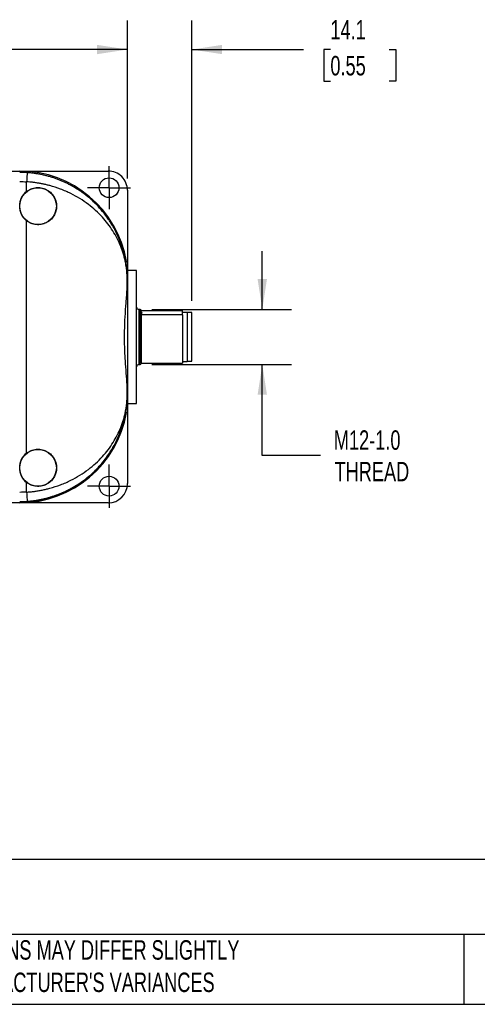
# Model space of a CAD drawing. Header units: millimetres. Extents: x 13 to 546, y 13 to 419.
# Tile 2 of 7: x 144 to 244, y 13 to 227. Entities that reach past the tile are written whole.
import ezdxf

# ---------------------------------------------------------------- set-up
doc = ezdxf.new("R2010")
doc.units = ezdxf.units.MM
doc.header["$LTSCALE"] = 2
doc.linetypes.add('SLD-Center', pattern=[19.05, 15.24, -1.27, 1.27, -1.27])
doc.linetypes.add('SLD-Solid', pattern=[0])
doc.layers.add('CENTER', color=40, linetype='SLD-Center')
doc.layers.add('DIMENSIONS', color=140, linetype='SLD-Solid', lineweight=25)
doc.layers.add('TEXT', color=140, linetype='SLD-Solid', lineweight=25)
doc.styles.add('SLDTEXTSTYLE0', font='TXT', dxfattribs={"width": 0.7})
doc.dimstyles.new('SLDDIMSTYLE1', dxfattribs={"dimtxt": 4.316016, "dimasz": 6.604, "dimexe": 0, "dimexo": 0.0625, "dimgap": 1.079004, "dimtad": 0, "dimtih": 1, "dimtoh": 1, "dimrnd": 1e-09, "dimzin": 4, "dimdsep": 46, "dimtxsty": 'SLDTEXTSTYLE0', "dimsah": 1, "dimcen": 0.09, "dimadec": 0, "dimazin": 1, "dimtfac": 1, "dimtofl": 0, "dimtmove": 0, "dimatfit": 3, "dimfxl": 0, "dimfrac": 2, "dimtolj": 1, "dimtzin": 12, "dimarcsym": 0})
doc.dimstyles.new('SLDDIMSTYLE3', dxfattribs={"dimtxt": 4.316016, "dimasz": 6.604, "dimexe": 0, "dimexo": 0.0625, "dimgap": 1.079004, "dimtad": 0, "dimtih": 1, "dimtoh": 1, "dimrnd": 1e-09, "dimzin": 12, "dimdsep": 46, "dimtxsty": 'SLDTEXTSTYLE0', "dimsah": 1, "dimcen": 0.09, "dimadec": 0, "dimazin": 3, "dimtfac": 1, "dimtmove": 0, "dimatfit": 0, "dimfxl": 0, "dimfrac": 2, "dimtolj": 1, "dimtzin": 12, "dimarcsym": 0})

# ---------------------------------------------------------------- blocks, each defined once
blk = doc.blocks.new('_D_1')
at = {"layer": 'DIMENSIONS'}
for p, q in [((44.93, 192.55), (44.93, 227.02)), ((167.93, 192.55), (167.93, 227.02)), ((44.93, 220.67), (90.86, 220.67)), ((96.71, 220.67), (95.26, 220.67)), ((95.26, 220.67), (95.26, 213.81)), ((109.53, 220.67), (110.98, 220.67)), ((110.98, 220.67), (110.98, 213.81)), ((167.93, 220.67), (115.38, 220.67)), ((95.26, 213.81), (96.71, 213.81)), ((110.98, 213.81), (109.53, 213.81))]:
    blk.add_line(p, q, dxfattribs=at)
for points in [[(44.93, 220.67), (51.54, 219.66), (51.54, 221.69)], [(167.93, 220.67), (161.33, 221.69), (161.33, 219.66)]]:
    blk.add_solid(points, dxfattribs=at)
at = {"layer": 'DIMENSIONS', "char_height": 4.233, "attachment_point": 1, "style": 'SLDTEXTSTYLE0'}
for s, insert in [('123.0', (94.91, 227.1)), ('4.84', (96.71, 219.27))]:
    blk.add_mtext(s, dxfattribs=dict(at, insert=insert))
blk = doc.blocks.new('_D_3')
at = {"layer": 'DIMENSIONS'}
for p, q in [((197.34, 164.07), (197.34, 176.77)), ((173.27, 164.07), (203.69, 164.07)), ((173.27, 152.07), (203.69, 152.07)), ((197.34, 132.26), (197.34, 152.07)), ((210.04, 132.26), (197.34, 132.26))]:
    blk.add_line(p, q, dxfattribs=at)
for points in [[(197.34, 164.07), (198.36, 170.67), (196.32, 170.67)], [(197.34, 152.07), (196.32, 145.46), (198.36, 145.46)]]:
    blk.add_solid(points, dxfattribs=at)
at = {"layer": 'DIMENSIONS', "char_height": 4.233, "attachment_point": 1, "style": 'SLDTEXTSTYLE0'}
for s, insert in [('M12-1.0', (212.94, 137.72)), ('THREAD', (213.09, 130.86))]:
    blk.add_mtext(s, dxfattribs=dict(at, insert=insert))
blk = doc.blocks.new('_D_4')
at = {"layer": 'DIMENSIONS'}
for p, q in [((167.93, 192.55), (167.93, 227.02)), ((181.98, 165.91), (181.98, 227.02)), ((167.93, 220.67), (155.23, 220.67)), ((181.98, 220.67), (206.35, 220.67)), ((212.19, 220.67), (210.74, 220.67)), ((210.74, 220.67), (210.74, 213.81)), ((225.02, 220.67), (226.47, 220.67)), ((226.47, 220.67), (226.47, 213.81)), ((210.74, 213.81), (212.19, 213.81)), ((226.47, 213.81), (225.02, 213.81))]:
    blk.add_line(p, q, dxfattribs=at)
for points in [[(167.93, 220.67), (161.33, 221.69), (161.33, 219.66)], [(181.98, 220.67), (188.59, 219.66), (188.59, 221.69)]]:
    blk.add_solid(points, dxfattribs=at)
at = {"layer": 'DIMENSIONS', "char_height": 4.233, "attachment_point": 1, "style": 'SLDTEXTSTYLE0'}
for s, insert in [('14.1', (212.19, 227.1)), ('0.55', (212.19, 219.27))]:
    blk.add_mtext(s, dxfattribs=dict(at, insert=insert))
blk = doc.blocks.new('SW_CENTERMARKSYMBOL_0')
at = {"layer": 'CENTER', "color": 0}
for p, q in [((0, 2.54), (0, 4.69)), ((0, 0), (0, 2.54)), ((-2.54, 0), (-4.69, 0)), ((0, 0), (-2.54, 0)), ((0, 0), (0, -2.54)), ((0, 0), (2.54, 0)), ((2.54, 0), (4.69, 0)), ((0, -2.54), (0, -4.69))]:
    blk.add_line(p, q, dxfattribs=at)
blk = doc.blocks.new('SW_CENTERMARKSYMBOL_2')
at = {"layer": 'CENTER', "color": 0}
for p, q in [((0, 2.54), (0, 4.69)), ((0, 0), (0, 2.54)), ((-2.54, 0), (-4.69, 0)), ((0, 0), (-2.54, 0)), ((0, 0), (0, -2.54)), ((0, 0), (2.54, 0)), ((2.54, 0), (4.69, 0)), ((0, -2.54), (0, -4.69))]:
    blk.add_line(p, q, dxfattribs=at)

msp = doc.modelspace()

# ---------------------------------------------------------------- linework, layer by layer
for p, q in [((137.433, 194.213), (163.733, 194.213)), ((145.933, 189.752), (145.933, 191.862)), ((167.933, 190.013), (167.933, 174.505)), ((145.933, 132.752), (145.933, 183.381)), ((167.597, 174.505), (167.933, 174.505)), ((167.933, 174.505), (167.933, 141.628)), ((169.933, 172.566), (167.933, 172.566)), ((169.933, 155.615), (169.933, 172.566)), ((167.886, 169.084), (167.886, 170.566)), ((167.89, 170.566), (167.886, 170.566)), ((167.89, 170.566), (167.897, 170.566)), ((167.89, 169.236), (167.89, 170.566)), ((170.733, 164.066), (170.433, 164.066)), ((170.433, 164.066), (170.433, 152.066)), ((170.733, 152.066), (170.733, 164.066)), ((170.933, 163.798), (179.933, 163.798)), ((179.933, 163.339), (179.933, 163.798)), ((180.933, 163.416), (179.933, 163.416)), ((179.933, 162.88), (179.933, 163.339)), ((180.933, 163.416), (180.933, 152.716)), ((181.983, 163.366), (180.933, 163.366)), ((181.983, 152.766), (181.983, 163.366)), ((170.933, 162.88), (170.933, 162.96)), ((170.933, 162.88), (170.933, 152.334)), ((179.933, 162.88), (170.933, 162.88)), ((179.933, 162.88), (179.933, 152.334)), ((169.933, 143.566), (169.933, 155.615)), ((170.933, 152.334), (179.933, 152.334)), ((179.933, 152.716), (180.933, 152.716)), ((180.933, 152.766), (181.983, 152.766)), ((170.433, 152.066), (170.733, 152.066)), ((167.886, 145.566), (167.886, 147.048)), ((167.89, 145.566), (167.89, 146.896)), ((167.886, 145.566), (167.89, 145.566)), ((167.897, 145.566), (167.89, 145.566)), ((167.597, 141.628), (167.933, 141.628)), ((167.933, 143.566), (169.933, 143.566)), ((167.933, 141.628), (167.933, 126.119)), ((145.933, 124.27), (145.933, 126.381)), ((163.733, 121.919), (137.433, 121.919))]:
    msp.add_line(p, q)
for centre, radius in [((163.933, 190.566), 2.15), ((148.433, 186.566), 4), ((148.433, 129.566), 4), ((163.933, 125.566), 2.15)]:
    msp.add_circle(centre, radius)
for centre, radius, start, end in [((144.433, 170.566), 23.619, 9.59873, 90), ((144.433, 170.566), 23.349, 85.97097, 90), ((148.433, 186.566), 4.049, 128.12415, 231.87585), ((170.433, 164.566), 0.5, 180, 270), ((170.733, 163.866), 0.2, 0, 90), ((170.433, 151.566), 0.5, 90, 180), ((170.733, 152.266), 0.2, 270, 0), ((144.433, 145.566), 23.619, 270, 350.40127), ((144.433, 145.566), 23.5, 270, 348.3128), ((148.433, 129.566), 4.049, 128.12415, 231.87585), ((144.433, 145.566), 23.349, 270, 274.02903)]:
    msp.add_arc(centre, radius, start, end)
for centre, major_axis, ratio, start_param, end_param in [((163.733, 190.013), (0, -4.2), 0.9999831, 1.5707963, 3.1415927), ((167.973, 158.066), (0, 18), 0.0058178, 0.8031488, 0.9013663), ((167.973, 158.066), (0, 18), 0.0058178, 2.2402264, 2.3384438), ((163.733, 126.119), (0, 4.2), 0.9999831, 3.1415927, 4.712389)]:
    msp.add_ellipse(centre, major_axis=major_axis, ratio=ratio, start_param=start_param, end_param=end_param)
for points, knots in [([(146.074, 193.857), (146.073, 193.855), (146.047, 193.487), (145.975, 192.457), (145.933, 191.862)], [0, 0, 0, 0, 0.4285714, 1, 1, 1, 1]), ([(167.89, 170.566), (167.89, 170.605), (167.89, 170.682), (167.889, 170.797), (167.888, 170.91), (167.886, 171.022), (167.883, 171.132), (167.88, 171.24), (167.876, 171.346), (167.872, 171.45), (167.868, 171.552), (167.863, 171.652), (167.858, 171.75), (167.853, 171.848), (167.847, 171.944), (167.841, 172.039), (167.834, 172.133), (167.828, 172.227), (167.82, 172.319), (167.813, 172.411), (167.805, 172.503), (167.797, 172.593), (167.789, 172.684), (167.78, 172.773), (167.771, 172.863), (167.762, 172.951), (167.752, 173.04), (167.742, 173.128), (167.732, 173.216), (167.721, 173.304), (167.71, 173.392), (167.699, 173.479), (167.688, 173.566), (167.676, 173.653), (167.664, 173.74), (167.651, 173.826), (167.639, 173.912), (167.626, 173.999), (167.612, 174.085), (167.599, 174.17), (167.585, 174.256), (167.57, 174.342), (167.556, 174.427), (167.541, 174.512), (167.526, 174.597), (167.51, 174.682), (167.494, 174.767), (167.478, 174.852), (167.462, 174.936), (167.445, 175.021), (167.428, 175.105), (167.411, 175.19), (167.393, 175.274), (167.375, 175.359), (167.357, 175.443), (167.339, 175.527), (167.32, 175.611), (167.301, 175.695), (167.281, 175.779), (167.262, 175.863), (167.242, 175.947), (167.221, 176.031), (167.201, 176.114), (167.18, 176.198), (167.159, 176.282), (167.137, 176.365), (167.115, 176.449), (167.093, 176.532), (167.071, 176.615), (167.048, 176.699), (167.025, 176.782), (167.001, 176.865), (166.978, 176.948), (166.954, 177.031), (166.929, 177.114), (166.905, 177.197), (166.88, 177.28), (166.855, 177.362), (166.829, 177.445), (166.803, 177.528), (166.777, 177.61), (166.751, 177.693), (166.724, 177.775), (166.697, 177.857), (166.669, 177.94), (166.642, 178.022), (166.613, 178.104), (166.585, 178.186), (166.556, 178.268), (166.527, 178.35), (166.498, 178.432), (166.468, 178.513), (166.438, 178.595), (166.408, 178.676), (166.378, 178.758), (166.347, 178.839), (166.315, 178.921), (166.284, 179.002), (166.252, 179.083), (166.22, 179.164), (166.187, 179.245), (166.154, 179.326), (166.121, 179.407), (166.088, 179.488), (166.054, 179.568), (166.02, 179.649), (165.985, 179.73), (165.95, 179.81), (165.915, 179.89), (165.88, 179.971), (165.844, 180.051), (165.808, 180.131), (165.771, 180.211), (165.735, 180.291), (165.697, 180.371), (165.66, 180.45), (165.622, 180.53), (165.584, 180.61), (165.546, 180.689), (165.507, 180.769), (165.287, 181.215), (164.858, 182.022), (164.252, 183.021), (163.494, 184.151), (162.54, 185.412), (161.151, 186.96), (159.788, 188.222), (158.554, 189.2), (157.598, 189.882), (156.641, 190.495), (155.781, 190.991), (155.018, 191.392), (154.347, 191.719), (153.659, 192.027), (152.956, 192.315), (152.237, 192.582), (151.503, 192.828), (150.756, 193.05), (149.996, 193.248), (149.226, 193.422), (148.448, 193.571), (147.661, 193.694), (146.87, 193.793), (146.339, 193.836), (146.074, 193.857)], [0, 0, 0, 0, 0.0028574, 0.0057044, 0.0085483, 0.0113923, 0.0142356, 0.0170742, 0.0199021, 0.0227188, 0.0255278, 0.0283315, 0.0311313, 0.0339277, 0.0367204, 0.0395091, 0.0422942, 0.0450763, 0.0478559, 0.0506334, 0.0534091, 0.0561832, 0.0589561, 0.0617278, 0.0644985, 0.0672683, 0.0700373, 0.0728055, 0.0755729, 0.0783396, 0.0811056, 0.083871, 0.0866358, 0.0894001, 0.0921638, 0.0949272, 0.0976901, 0.1004526, 0.1032148, 0.1059767, 0.1087383, 0.1114996, 0.1142607, 0.1170216, 0.1197823, 0.1225428, 0.1253033, 0.1280636, 0.1308238, 0.1335839, 0.136344, 0.139104, 0.141864, 0.144624, 0.147384, 0.150144, 0.152904, 0.1556639, 0.1584239, 0.1611838, 0.1639438, 0.1667037, 0.1694637, 0.1722236, 0.1749835, 0.1777434, 0.1805033, 0.1832632, 0.1860231, 0.1887829, 0.1915428, 0.1943027, 0.1970626, 0.1998224, 0.2025823, 0.2053422, 0.2081021, 0.210862, 0.2136219, 0.2163818, 0.2191417, 0.2219017, 0.2246616, 0.2274216, 0.2301817, 0.2329417, 0.2357018, 0.2384619, 0.2412221, 0.2439823, 0.2467426, 0.2495029, 0.2522632, 0.2550237, 0.2577842, 0.2605447, 0.2633054, 0.2660661, 0.2688269, 0.2715878, 0.2743488, 0.2771099, 0.2798711, 0.2826325, 0.2853939, 0.2881555, 0.2909172, 0.2936791, 0.2964411, 0.2992032, 0.3019656, 0.3047281, 0.3074907, 0.3102536, 0.3130166, 0.3157799, 0.3185433, 0.321307, 0.3240709, 0.326835, 0.3295994, 0.3707641, 0.4120206, 0.4371288, 0.4948213, 0.5539165, 0.6195126, 0.6531841, 0.6853399, 0.7160074, 0.745186, 0.7646656, 0.7841719, 0.8036997, 0.8232467, 0.8428138, 0.8624055, 0.8820227, 0.9016594, 0.9213101, 0.9409708, 0.9606392, 0.980315, 1, 1, 1, 1]), ([(167.886, 170.566), (167.886, 170.596), (167.886, 170.658), (167.885, 170.751), (167.884, 170.846), (167.882, 170.943), (167.88, 171.042), (167.875, 171.195), (167.867, 171.406), (167.85, 171.73), (167.82, 172.138), (167.772, 172.625), (167.705, 173.161), (167.615, 173.751), (167.485, 174.442), (167.305, 175.232), (166.992, 176.371), (166.286, 178.405), (164.894, 181.133), (162.924, 183.72), (161.053, 185.599), (159.41, 186.97), (157.608, 188.209), (155.575, 189.339), (153.389, 190.295), (151.577, 190.883), (150.303, 191.207), (149.58, 191.37), (148.854, 191.511), (148.126, 191.631), (147.396, 191.73), (146.665, 191.809), (146.177, 191.845), (145.933, 191.862)], [0, 0, 0, 0, 0.00224162, 0.00455037, 0.00694035, 0.00942429, 0.01201352, 0.01471806, 0.0217022, 0.02972142, 0.04355575, 0.06014582, 0.07789713, 0.0983518, 0.12151727, 0.1511616, 0.18308867, 0.24472664, 0.37432922, 0.49257274, 0.55705268, 0.61767138, 0.68216586, 0.74373157, 0.80899194, 0.87132098, 0.89004548, 0.90863309, 0.92709733, 0.94545199, 0.96371112, 0.98188897, 1, 1, 1, 1]), ([(145.933, 189.752), (146.235, 189.989), (146.562, 190.178), (147.091, 190.391), (147.274, 190.451), (147.642, 190.542), (147.827, 190.574), (148.203, 190.613), (148.394, 190.619), (148.772, 190.605), (148.959, 190.585), (149.511, 190.486), (149.875, 190.366), (150.377, 190.121), (150.538, 190.027), (150.848, 189.818), (150.997, 189.702), (151.414, 189.327), (151.655, 189.042), (152.058, 188.399), (152.211, 188.057), (152.369, 187.511), (152.41, 187.323), (152.463, 186.948), (152.476, 186.759), (152.477, 186.381), (152.464, 186.189), (152.41, 185.812), (152.371, 185.627), (152.214, 185.083), (152.057, 184.732), (151.758, 184.256), (151.648, 184.105), (151.407, 183.817), (151.275, 183.681), (150.858, 183.306), (150.548, 183.096), (149.873, 182.765), (149.518, 182.648), (148.962, 182.548), (148.772, 182.528), (148.396, 182.513), (148.208, 182.519), (147.833, 182.557), (147.645, 182.59), (147.275, 182.681), (147.095, 182.74), (146.569, 182.951), (146.235, 183.144), (145.933, 183.381)], [0, 0, 0, 0, 0.0625, 0.0625, 0.09375, 0.09375, 0.125, 0.125, 0.15625, 0.15625, 0.1875, 0.1875, 0.25, 0.25, 0.28125, 0.28125, 0.3125, 0.3125, 0.375, 0.375, 0.4375, 0.4375, 0.46875, 0.46875, 0.5, 0.5, 0.53125, 0.53125, 0.5625, 0.5625, 0.625, 0.625, 0.65625, 0.65625, 0.6875, 0.6875, 0.75, 0.75, 0.8125, 0.8125, 0.84375, 0.84375, 0.875, 0.875, 0.90625, 0.90625, 0.9375, 0.9375, 1, 1, 1, 1]), ([(167.446, 175.327), (167.481, 175.154), (167.514, 174.984), (167.567, 174.695), (167.586, 174.576), (167.597, 174.505)], [0, 0, 0, 0, 0.5, 0.5, 1, 1, 1, 1]), ([(167.897, 170.566), (167.902, 171.406), (167.863, 172.151), (167.748, 173.463), (167.672, 174.03), (167.597, 174.505)], [0, 0, 0, 0, 0.5, 0.5, 1, 1, 1, 1]), ([(167.886, 147.048), (167.846, 147.837), (167.786, 148.665), (167.656, 150.395), (167.586, 151.297), (167.491, 152.709), (167.461, 153.186), (167.409, 154.143), (167.386, 154.625), (167.33, 156.08), (167.31, 157.063), (167.31, 158.557), (167.315, 159.056), (167.334, 160.042), (167.349, 160.531), (167.405, 161.987), (167.459, 162.943), (167.553, 164.354), (167.587, 164.818), (167.654, 165.724), (167.688, 166.167), (167.786, 167.467), (167.846, 168.295), (167.886, 169.084)], [0, 0, 0, 0, 0.125, 0.125, 0.25, 0.25, 0.3125, 0.3125, 0.375, 0.375, 0.5, 0.5, 0.5625, 0.5625, 0.625, 0.625, 0.75, 0.75, 0.8125, 0.8125, 0.875, 0.875, 1, 1, 1, 1]), ([(170.933, 162.96), (170.933, 162.981), (170.933, 163.2), (170.933, 163.53), (170.933, 163.818), (170.933, 163.846), (170.933, 163.86)], [0, 0, 0, 0, 0.0345512, 0.3767318, 0.6995743, 1, 1, 1, 1]), ([(170.933, 163.09), (170.933, 163.132), (170.963, 163.173), (171.038, 163.257), (171.086, 163.298), (171.133, 163.339)], [0, 0, 0, 0, 0.5, 0.5, 1, 1, 1, 1]), ([(171.133, 163.339), (171.132, 163.34), (171.097, 163.371), (171.035, 163.422), (170.995, 163.473), (170.978, 163.494)], [0, 0, 0, 0, 0.0157153, 0.5947304, 1, 1, 1, 1]), ([(145.933, 124.27), (146.075, 124.28), (146.359, 124.3), (146.784, 124.338), (147.21, 124.383), (147.636, 124.435), (148.061, 124.495), (148.487, 124.561), (148.911, 124.635), (149.335, 124.716), (149.758, 124.804), (150.181, 124.899), (150.602, 125.002), (151.676, 125.282), (153.391, 125.838), (155.575, 126.792), (157.608, 127.924), (159.413, 129.166), (161.058, 130.538), (162.485, 131.967), (163.755, 133.495), (164.826, 135.05), (165.747, 136.683), (166.495, 138.334), (166.993, 139.763), (167.305, 140.9), (167.507, 141.787), (167.662, 142.649), (167.763, 143.407), (167.82, 143.995), (167.85, 144.402), (167.867, 144.726), (167.877, 144.968), (167.882, 145.184), (167.886, 145.378), (167.886, 145.505), (167.886, 145.566)], [0, 0, 0, 0, 0.0105357, 0.0210968, 0.0316862, 0.0423067, 0.0529613, 0.0636527, 0.0743837, 0.0851572, 0.0959759, 0.1068424, 0.1177594, 0.1287297, 0.1911441, 0.2561828, 0.3176878, 0.3824156, 0.4432334, 0.5074897, 0.567814, 0.6317542, 0.6917663, 0.7554436, 0.817036, 0.8488851, 0.8785438, 0.9121171, 0.9398841, 0.9564815, 0.9702926, 0.978305, 0.9852902, 0.9905825, 0.9954537, 1, 1, 1, 1]), ([(146.074, 122.275), (146.211, 122.286), (146.485, 122.306), (146.89, 122.346), (147.289, 122.392), (147.681, 122.444), (148.065, 122.502), (148.441, 122.564), (148.81, 122.631), (149.171, 122.703), (149.524, 122.779), (149.87, 122.858), (150.207, 122.941), (150.536, 123.028), (150.858, 123.116), (151.171, 123.208), (151.477, 123.301), (151.774, 123.397), (152.063, 123.494), (152.345, 123.593), (152.619, 123.693), (152.885, 123.794), (153.143, 123.896), (153.394, 123.998), (153.638, 124.1), (153.874, 124.203), (154.104, 124.305), (154.326, 124.407), (154.541, 124.508), (154.75, 124.609), (154.951, 124.709), (155.147, 124.808), (155.335, 124.906), (155.517, 125.003), (155.693, 125.098), (155.863, 125.192), (156.026, 125.284), (156.184, 125.374), (156.335, 125.463), (156.481, 125.549), (156.621, 125.634), (156.755, 125.716), (156.884, 125.796), (157.007, 125.874), (157.125, 125.949), (157.238, 126.022), (157.345, 126.093), (157.447, 126.16), (157.544, 126.225), (157.636, 126.288), (157.723, 126.347), (157.806, 126.404), (157.883, 126.458), (157.956, 126.509), (158.023, 126.557), (158.087, 126.602), (158.145, 126.645), (158.199, 126.684), (158.249, 126.72), (158.607, 126.982), (159.257, 127.485), (160.157, 128.257), (161.002, 129.059), (161.926, 130.025), (162.895, 131.169), (163.785, 132.389), (164.661, 133.756), (165.176, 134.697), (165.476, 135.306), (165.485, 135.325), (165.496, 135.346), (165.506, 135.368), (165.518, 135.391), (165.53, 135.416), (165.542, 135.442), (165.555, 135.469), (165.569, 135.497), (165.583, 135.527), (165.598, 135.558), (165.614, 135.591), (165.63, 135.624), (165.646, 135.659), (165.663, 135.696), (165.681, 135.734), (165.699, 135.773), (165.718, 135.813), (165.737, 135.855), (165.757, 135.898), (165.777, 135.942), (165.798, 135.988), (165.819, 136.035), (165.841, 136.083), (165.863, 136.133), (165.886, 136.184), (165.909, 136.237), (165.933, 136.29), (165.957, 136.345), (165.981, 136.402), (166.006, 136.46), (166.031, 136.519), (166.057, 136.579), (166.083, 136.641), (166.109, 136.705), (166.136, 136.769), (166.163, 136.835), (166.19, 136.902), (166.218, 136.971), (166.246, 137.041), (166.274, 137.113), (166.302, 137.186), (166.331, 137.26), (166.36, 137.335), (166.389, 137.412), (166.419, 137.491), (166.448, 137.571), (166.478, 137.652), (166.508, 137.734), (166.538, 137.818), (166.568, 137.904), (166.599, 137.991), (166.629, 138.079), (166.66, 138.168), (166.69, 138.259), (166.721, 138.352), (166.752, 138.446), (166.782, 138.541), (166.813, 138.638), (166.844, 138.736), (166.875, 138.836), (166.905, 138.937), (166.936, 139.04), (166.966, 139.144), (166.997, 139.249), (167.027, 139.356), (167.057, 139.465), (167.087, 139.575), (167.117, 139.686), (167.146, 139.799), (167.176, 139.914), (167.205, 140.029), (167.234, 140.147), (167.262, 140.266), (167.291, 140.386), (167.318, 140.508), (167.346, 140.632), (167.373, 140.757), (167.4, 140.884), (167.426, 141.012), (167.452, 141.141), (167.478, 141.273), (167.503, 141.406), (167.528, 141.54), (167.552, 141.677), (167.575, 141.815), (167.598, 141.955), (167.62, 142.097), (167.642, 142.24), (167.663, 142.386), (167.683, 142.533), (167.703, 142.683), (167.722, 142.834), (167.74, 142.988), (167.758, 143.144), (167.774, 143.302), (167.79, 143.463), (167.805, 143.627), (167.819, 143.795), (167.832, 143.966), (167.844, 144.142), (167.855, 144.322), (167.865, 144.508), (167.873, 144.702), (167.881, 144.904), (167.886, 145.117), (167.89, 145.338), (167.89, 145.49), (167.89, 145.566)], [0, 0, 0, 0, 0.0102075, 0.0202617, 0.0301628, 0.0399112, 0.0495069, 0.0589498, 0.0682397, 0.0773761, 0.0863589, 0.0951875, 0.1038614, 0.1123802, 0.1207435, 0.1289508, 0.1370017, 0.1448959, 0.1526331, 0.160214, 0.1676394, 0.1749102, 0.1820268, 0.1889898, 0.1957997, 0.2024567, 0.2089611, 0.2153131, 0.221513, 0.2275608, 0.2334567, 0.2392008, 0.2447931, 0.2502338, 0.2555229, 0.2606604, 0.2656464, 0.270481, 0.2751643, 0.2796962, 0.284077, 0.2883066, 0.2923851, 0.2963128, 0.3000898, 0.3037163, 0.3071926, 0.3105188, 0.313695, 0.3167213, 0.319598, 0.322325, 0.3249026, 0.3273308, 0.3296096, 0.3317392, 0.3337196, 0.335551, 0.3372332, 0.3387665, 0.3722211, 0.4056068, 0.4389111, 0.4721237, 0.5218338, 0.571456, 0.608124, 0.6704469, 0.6710741, 0.6717467, 0.6724646, 0.6732277, 0.6740362, 0.67489, 0.675789, 0.6767334, 0.677723, 0.678758, 0.6798381, 0.6809636, 0.6821343, 0.6833503, 0.6846115, 0.685918, 0.6872697, 0.6886666, 0.6901087, 0.691596, 0.6931285, 0.6947062, 0.6963291, 0.6979971, 0.6997102, 0.7014685, 0.7032719, 0.7051204, 0.7070139, 0.7089526, 0.7109363, 0.712965, 0.7150387, 0.7171574, 0.7193211, 0.7215297, 0.7237833, 0.7260818, 0.7284252, 0.7308135, 0.7332468, 0.735725, 0.738248, 0.740816, 0.7434288, 0.7460865, 0.7487891, 0.7515366, 0.754329, 0.7571662, 0.7600483, 0.7629753, 0.7659472, 0.7689639, 0.7720256, 0.7751322, 0.7782836, 0.78148, 0.7847213, 0.7880075, 0.7913387, 0.7947149, 0.798136, 0.8016022, 0.8051134, 0.8086696, 0.8122709, 0.8159172, 0.8196087, 0.8233454, 0.8271272, 0.8309542, 0.8348264, 0.838744, 0.8427068, 0.846715, 0.8507686, 0.8548676, 0.8590121, 0.8632022, 0.8674378, 0.8717191, 0.8760461, 0.8804188, 0.8848373, 0.8893018, 0.8938123, 0.8983689, 0.9029717, 0.9076209, 0.9123167, 0.9170592, 0.9218486, 0.9266852, 0.9315691, 0.9365007, 0.9414804, 0.946509, 0.9515878, 0.9567188, 0.961905, 0.9671497, 0.9724532, 0.9778189, 0.9832629, 0.9887875, 0.9943632, 1, 1, 1, 1]), ([(167.597, 141.628), (167.672, 142.102), (167.748, 142.669), (167.863, 143.981), (167.902, 144.726), (167.897, 145.566)], [0, 0, 0, 0, 0.5, 0.5, 1, 1, 1, 1]), ([(167.446, 140.806), (167.481, 140.978), (167.514, 141.148), (167.567, 141.437), (167.586, 141.556), (167.597, 141.628)], [0, 0, 0, 0, 0.5, 0.5, 1, 1, 1, 1]), ([(145.933, 132.752), (146.235, 132.989), (146.562, 133.178), (147.091, 133.391), (147.274, 133.451), (147.642, 133.542), (147.827, 133.574), (148.203, 133.613), (148.394, 133.619), (148.772, 133.605), (148.959, 133.585), (149.511, 133.486), (149.875, 133.366), (150.377, 133.121), (150.538, 133.027), (150.848, 132.818), (150.997, 132.702), (151.414, 132.327), (151.655, 132.042), (152.058, 131.399), (152.211, 131.057), (152.369, 130.511), (152.41, 130.323), (152.463, 129.948), (152.476, 129.759), (152.477, 129.381), (152.464, 129.189), (152.41, 128.812), (152.371, 128.627), (152.214, 128.083), (152.057, 127.732), (151.758, 127.256), (151.648, 127.105), (151.407, 126.817), (151.275, 126.681), (150.858, 126.306), (150.548, 126.096), (149.873, 125.765), (149.518, 125.648), (148.962, 125.548), (148.772, 125.528), (148.396, 125.513), (148.208, 125.519), (147.833, 125.557), (147.645, 125.59), (147.275, 125.681), (147.095, 125.74), (146.569, 125.951), (146.235, 126.144), (145.933, 126.381)], [0, 0, 0, 0, 0.0625, 0.0625, 0.09375, 0.09375, 0.125, 0.125, 0.15625, 0.15625, 0.1875, 0.1875, 0.25, 0.25, 0.28125, 0.28125, 0.3125, 0.3125, 0.375, 0.375, 0.4375, 0.4375, 0.46875, 0.46875, 0.5, 0.5, 0.53125, 0.53125, 0.5625, 0.5625, 0.625, 0.625, 0.65625, 0.65625, 0.6875, 0.6875, 0.75, 0.75, 0.8125, 0.8125, 0.84375, 0.84375, 0.875, 0.875, 0.90625, 0.90625, 0.9375, 0.9375, 1, 1, 1, 1]), ([(145.933, 124.27), (145.975, 123.676), (146.047, 122.646), (146.073, 122.278), (146.074, 122.275)], [0, 0, 0, 0, 0.57142857, 1, 1, 1, 1])]:
    msp.add_open_spline(points, degree=3, knots=knots)
for points in [[(144.433, 191.915), (144.935, 191.915), (145.433, 191.897), (145.933, 191.862)], [(167.886, 169.084), (167.889, 169.135), (167.89, 169.186), (167.89, 169.236)], [(167.89, 146.896), (167.89, 146.947), (167.889, 146.997), (167.886, 147.048)], [(145.933, 124.27), (145.433, 124.235), (144.935, 124.217), (144.433, 124.217)]]:
    msp.add_open_spline(points, degree=3)
at = {"layer": 'TEXT'}
for p, q in [((546.1, 44.252), (12.7, 44.252)), ((546.1, 27.94), (12.7, 27.94)), ((241.293, 27.94), (241.293, 12.7)), ((12.7, 12.7), (546.1, 12.7))]:
    msp.add_line(p, q, dxfattribs=at)

# ---------------------------------------------------------------- block references
at = {"layer": 'CENTER'}
for name, p in [('SW_CENTERMARKSYMBOL_0', (163.933, 190.566)), ('SW_CENTERMARKSYMBOL_2', (163.933, 125.566))]:
    msp.add_blockref(name, p, dxfattribs=at)

# ---------------------------------------------------------------- texts
at = {"layer": 'TEXT', "attachment_point": 1, "style": 'SLDTEXTSTYLE0'}
for s, insert, char_height in [('COMEPI CONTROL STATION', (15.931, 40.022), 7.40833), ("PART DIMENSIONS MAY DIFFER SLIGHTLY ^JDUE TO MANUFACTURER'S VARIANCES", (110.239, 26.661), 4.23333)]:
    msp.add_mtext(s, dxfattribs=dict(at, insert=insert, char_height=char_height))

# ---------------------------------------------------------------- dimensions: what is measured, and where the dimension line sits
at = {"layer": 'DIMENSIONS'}
for base, p1, p2, dimstyle, picture, middle in [((167.933, 220.674), (44.933, 190.013), (167.933, 190.013), 'SLDDIMSTYLE1', '_D_1', (103.122, 220.674)), ((181.983, 220.674), (167.933, 190.013), (181.983, 163.366), 'SLDDIMSTYLE3', '_D_4', (218.606, 220.674))]:
    dim = msp.add_linear_dim(base=base, p1=p1, p2=p2, dimstyle=dimstyle, dxfattribs=at)
    dim.commit()
    dim.dimension.update_dxf_attribs({"geometry": picture, "text_midpoint": middle, "dimtype": 160})
dim = msp.add_linear_dim(base=(197.341, 164.066), p1=(170.733, 152.066), p2=(170.733, 164.066), angle=90, text='M12-1.0\\PTHREAD', dimstyle='SLDDIMSTYLE3', dxfattribs=at)
dim.commit()
dim.dimension.update_dxf_attribs({"geometry": '_D_3', "text_midpoint": (197.341, 132.261), "dimtype": 160})

doc.saveas('drawing.dxf')
